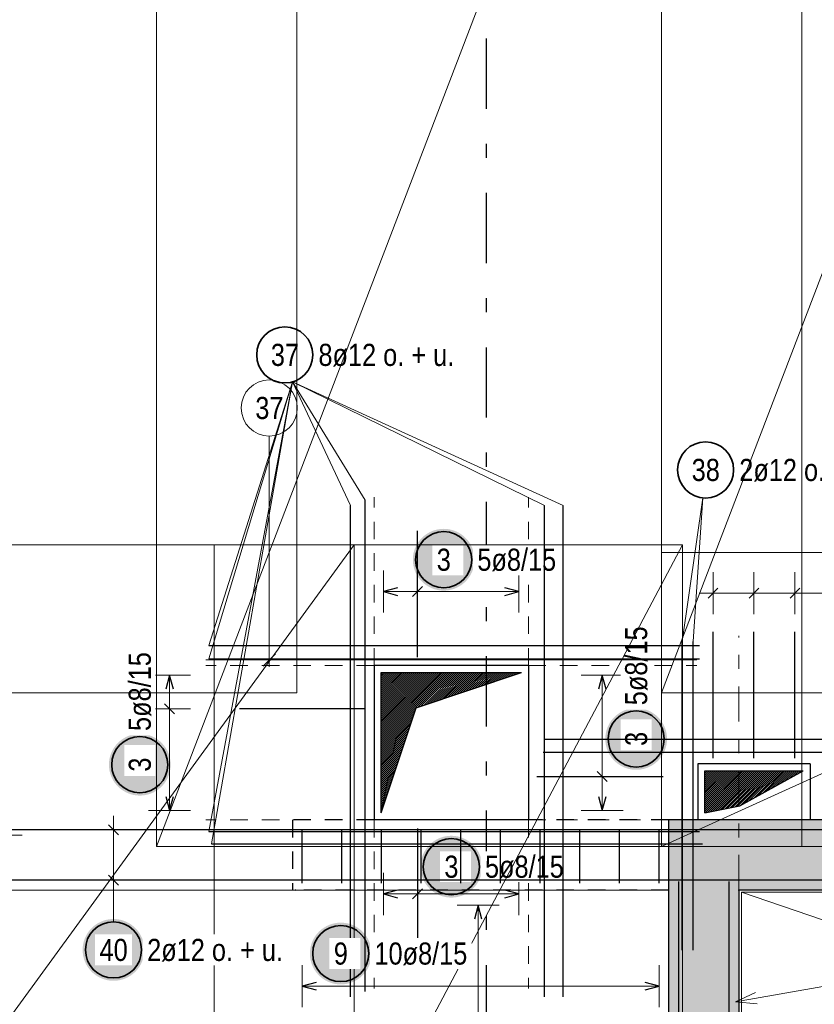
# Model space of a CAD drawing. Header units: millimetres. Extents: x -4 to 113, y -17 to 52.
# Tile 14 of 91: x 14.08 to 19.75, y 19.47 to 26.49. Entities that reach past the tile are written whole.
import ezdxf

# ---------------------------------------------------------------- set-up
doc = ezdxf.new("R2010")
doc.units = ezdxf.units.MM
for name, pattern in [('DASHDOT', [1, 0.5, -0.25, 0, -0.25]), ('DASHDOTX2', [2, 1, -0.5, 0, -0.5]), ('HIDDEN', [0.375, 0.25, -0.125])]:
    doc.linetypes.add(name, pattern=pattern)
for name, color, linetype, lineweight in [('Achsen', 7, 'Continuous', 20), ('Mattenbewehrung', 7, 'Continuous', 20), ('Schraffuren', 7, 'Continuous', 20), ('Stabstahl', 7, 'Continuous', 20)]:
    doc.layers.add(name, color=color, linetype=linetype, lineweight=lineweight)
doc.styles.add('Arial Narrow', font='ARIALN.TTF')
pattern_1 = [(45, (0, 0), (-0.0070710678, 0.0070710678), [])]

msp = doc.modelspace()

# ---------------------------------------------------------------- hatches: boundary and pattern name
at = {"lineweight": 25}
h = msp.add_hatch(dxfattribs=at)
h.set_pattern_fill('Mau', color=3, scale=0.01, angle=45, style=0, pattern_type=2)
h.set_pattern_definition(pattern_1)
h.paths.add_polyline_path([(16.657317, 20.834677), (16.907317, 21.584085), (17.657317, 21.834085), (16.657317, 21.834085)])
h = msp.add_hatch(dxfattribs=at)
h.set_pattern_fill('Mau', color=3, scale=0.01, angle=45, style=0, pattern_type=2)
h.set_pattern_definition(pattern_1)
h.paths.add_polyline_path([(18.965818, 20.834877), (19.215818, 20.884782), (19.66582, 21.134782), (18.965818, 21.134782)])
at = {"layer": 'Mattenbewehrung', "lineweight": 25, "true_color": 0xffffff}
for points in [[(14.97, 19.858577), (14.969866, 19.866255), (14.969464, 19.873923), (14.968795, 19.881573), (14.967859, 19.889195), (14.966658, 19.89678), (14.965192, 19.904318), (14.963465, 19.9118), (14.961478, 19.919217), (14.959232, 19.926561), (14.956732, 19.933821), (14.95398, 19.94099), (14.95098, 19.948059), (14.947735, 19.955019), (14.944248, 19.961861), (14.940526, 19.968577), (14.936571, 19.975159), (14.932388, 19.981599), (14.927984, 19.98789), (14.923362, 19.994023), (14.91853, 19.99999), (14.913492, 20.005786), (14.908255, 20.011402), (14.902825, 20.016832), (14.897209, 20.022069), (14.891413, 20.027107), (14.885446, 20.031939), (14.879313, 20.036561), (14.873022, 20.040965), (14.866582, 20.045148), (14.86, 20.049103), (14.853284, 20.052825), (14.846442, 20.056312), (14.839482, 20.059557), (14.832413, 20.062557), (14.825244, 20.065309), (14.817984, 20.067809), (14.81064, 20.070055), (14.803223, 20.072042), (14.795741, 20.073769), (14.788203, 20.075235), (14.780618, 20.076436), (14.772996, 20.077372), (14.765346, 20.078041), (14.757678, 20.078443), (14.75, 20.078577), (14.742322, 20.078443), (14.734654, 20.078041), (14.727004, 20.077372), (14.719382, 20.076436), (14.711797, 20.075235), (14.704259, 20.073769), (14.696777, 20.072042), (14.68936, 20.070055), (14.682016, 20.067809), (14.674756, 20.065309), (14.667587, 20.062557), (14.660518, 20.059557), (14.653558, 20.056312), (14.646716, 20.052825), (14.64, 20.049103), (14.633418, 20.045148), (14.626978, 20.040965), (14.620687, 20.036561), (14.614554, 20.031939), (14.608587, 20.027107), (14.602791, 20.022069), (14.597175, 20.016832), (14.591745, 20.011402), (14.586508, 20.005786), (14.58147, 19.99999), (14.576638, 19.994023), (14.572016, 19.98789), (14.567612, 19.981599), (14.563429, 19.975159), (14.559474, 19.968577), (14.555752, 19.961861), (14.552265, 19.955019), (14.54902, 19.948059), (14.54602, 19.94099), (14.543268, 19.933821), (14.540768, 19.926561), (14.538522, 19.919217), (14.536535, 19.9118), (14.534808, 19.904318), (14.533342, 19.89678), (14.532141, 19.889195), (14.531205, 19.881573), (14.530536, 19.873923), (14.530134, 19.866255), (14.53, 19.858577), (14.530134, 19.850899), (14.530536, 19.843231), (14.531205, 19.835581), (14.532141, 19.827959), (14.533342, 19.820374), (14.534808, 19.812836), (14.536535, 19.805354), (14.538522, 19.797937), (14.540768, 19.790593), (14.543268, 19.783333), (14.54602, 19.776164), (14.54902, 19.769095), (14.552265, 19.762135), (14.555752, 19.755293), (14.559474, 19.748577), (14.563429, 19.741995), (14.567612, 19.735555), (14.572016, 19.729264), (14.576638, 19.723131), (14.58147, 19.717164), (14.586508, 19.711368), (14.591745, 19.705752), (14.597175, 19.700322), (14.602791, 19.695085), (14.608587, 19.690047), (14.614554, 19.685215), (14.620687, 19.680593), (14.626978, 19.676189), (14.633418, 19.672006), (14.64, 19.668051), (14.646716, 19.664329), (14.653558, 19.660842), (14.660518, 19.657597), (14.667587, 19.654597), (14.674756, 19.651845), (14.682016, 19.649345), (14.68936, 19.647099), (14.696777, 19.645112), (14.704259, 19.643385), (14.711797, 19.641919), (14.719382, 19.640718), (14.727004, 19.639782), (14.734654, 19.639113), (14.742322, 19.638711), (14.75, 19.638577), (14.757678, 19.638711), (14.765346, 19.639113), (14.772996, 19.639782), (14.780618, 19.640718), (14.788203, 19.641919), (14.795741, 19.643385), (14.803223, 19.645112), (14.81064, 19.647099), (14.817984, 19.649345), (14.825244, 19.651845), (14.832413, 19.654597), (14.839482, 19.657597), (14.846442, 19.660842), (14.853284, 19.664329), (14.86, 19.668051), (14.866582, 19.672006), (14.873022, 19.676189), (14.879313, 19.680593), (14.885446, 19.685215), (14.891413, 19.690047), (14.897209, 19.695085), (14.902825, 19.700322), (14.908255, 19.705752), (14.913492, 19.711368), (14.91853, 19.717164), (14.923362, 19.723131), (14.927984, 19.729264), (14.932388, 19.735555), (14.936571, 19.741995), (14.940526, 19.748577), (14.944248, 19.755293), (14.947735, 19.762135), (14.95098, 19.769095), (14.95398, 19.776164), (14.956732, 19.783333), (14.959232, 19.790593), (14.961478, 19.797937), (14.963465, 19.805354), (14.965192, 19.812836), (14.966658, 19.820374), (14.967859, 19.827959), (14.968795, 19.835581), (14.969464, 19.843231)], [(16.590096, 19.832644), (16.589962, 19.840322), (16.58956, 19.847991), (16.588891, 19.855641), (16.587955, 19.863262), (16.586754, 19.870847), (16.585289, 19.878385), (16.583561, 19.885867), (16.581574, 19.893285), (16.579329, 19.900628), (16.576829, 19.907889), (16.574077, 19.915058), (16.571076, 19.922126), (16.567831, 19.929086), (16.564345, 19.935928), (16.560622, 19.942644), (16.556667, 19.949227), (16.552485, 19.955667), (16.54808, 19.961957), (16.543459, 19.96809), (16.538626, 19.974058), (16.533588, 19.979853), (16.528351, 19.985469), (16.522921, 19.990899), (16.517305, 19.996136), (16.51151, 20.001174), (16.505542, 20.006007), (16.499409, 20.010628), (16.493119, 20.015033), (16.486679, 20.019215), (16.480096, 20.02317), (16.47338, 20.026893), (16.466538, 20.030379), (16.459578, 20.033624), (16.45251, 20.036625), (16.445341, 20.039377), (16.43808, 20.041877), (16.430737, 20.044122), (16.423319, 20.046109), (16.415837, 20.047837), (16.408299, 20.049302), (16.400714, 20.050503), (16.393093, 20.051439), (16.385443, 20.052108), (16.377774, 20.05251), (16.370096, 20.052644), (16.362418, 20.05251), (16.35475, 20.052108), (16.3471, 20.051439), (16.339478, 20.050503), (16.331894, 20.049302), (16.324356, 20.047837), (16.316873, 20.046109), (16.309456, 20.044122), (16.302113, 20.041877), (16.294852, 20.039377), (16.287683, 20.036625), (16.280614, 20.033624), (16.273655, 20.030379), (16.266813, 20.026893), (16.260096, 20.02317), (16.253514, 20.019215), (16.247074, 20.015033), (16.240784, 20.010628), (16.234651, 20.006007), (16.228683, 20.001174), (16.222888, 19.996136), (16.217271, 19.990899), (16.211842, 19.985469), (16.206604, 19.979853), (16.201567, 19.974058), (16.196734, 19.96809), (16.192113, 19.961957), (16.187708, 19.955667), (16.183526, 19.949227), (16.179571, 19.942644), (16.175848, 19.935928), (16.172362, 19.929086), (16.169116, 19.922126), (16.166116, 19.915058), (16.163364, 19.907889), (16.160864, 19.900628), (16.158619, 19.893285), (16.156631, 19.885867), (16.154904, 19.878385), (16.153439, 19.870847), (16.152237, 19.863262), (16.151301, 19.855641), (16.150632, 19.847991), (16.15023, 19.840322), (16.150096, 19.832644), (16.15023, 19.824966), (16.150632, 19.817298), (16.151301, 19.809648), (16.152237, 19.802026), (16.153439, 19.794442), (16.154904, 19.786904), (16.156631, 19.779422), (16.158619, 19.772004), (16.160864, 19.764661), (16.163364, 19.7574), (16.166116, 19.750231), (16.169116, 19.743162), (16.172362, 19.736203), (16.175848, 19.729361), (16.179571, 19.722644), (16.183526, 19.716062), (16.187708, 19.709622), (16.192113, 19.703332), (16.196734, 19.697199), (16.201567, 19.691231), (16.206604, 19.685436), (16.211842, 19.67982), (16.217271, 19.67439), (16.222888, 19.669153), (16.228683, 19.664115), (16.234651, 19.659282), (16.240784, 19.654661), (16.247074, 19.650256), (16.253514, 19.646074), (16.260096, 19.642119), (16.266813, 19.638396), (16.273655, 19.63491), (16.280614, 19.631664), (16.287683, 19.628664), (16.294852, 19.625912), (16.302113, 19.623412), (16.309456, 19.621167), (16.316873, 19.619179), (16.324356, 19.617452), (16.331894, 19.615987), (16.339478, 19.614785), (16.3471, 19.61385), (16.35475, 19.61318), (16.362418, 19.612778), (16.370096, 19.612644), (16.377774, 19.612778), (16.385443, 19.61318), (16.393093, 19.61385), (16.400714, 19.614785), (16.408299, 19.615987), (16.415837, 19.617452), (16.423319, 19.619179), (16.430737, 19.621167), (16.43808, 19.623412), (16.445341, 19.625912), (16.45251, 19.628664), (16.459578, 19.631664), (16.466538, 19.63491), (16.47338, 19.638396), (16.480096, 19.642119), (16.486679, 19.646074), (16.493119, 19.650256), (16.499409, 19.654661), (16.505542, 19.659282), (16.51151, 19.664115), (16.517305, 19.669153), (16.522921, 19.67439), (16.528351, 19.67982), (16.533588, 19.685436), (16.538626, 19.691231), (16.543459, 19.697199), (16.54808, 19.703332), (16.552485, 19.709622), (16.556667, 19.716062), (16.560622, 19.722644), (16.564345, 19.729361), (16.567831, 19.736203), (16.571076, 19.743162), (16.574077, 19.750231), (16.576829, 19.7574), (16.579329, 19.764661), (16.581574, 19.772004), (16.583561, 19.779422), (16.585289, 19.786904), (16.586754, 19.794442), (16.587955, 19.802026), (16.588891, 19.809648), (16.58956, 19.817298)]]:
    msp.add_hatch(color=7, dxfattribs=at).paths.add_polyline_path(points)
at = {"layer": 'Schraffuren', "lineweight": 13, "true_color": 0xd7ffd7}
for points in [[(44.756532, 20.784677), (44.756532, 20.284677), (18.707245, 20.284677), (18.707245, 20.784677)], [(19.207245, 20.284677), (19.207245, 6.630202), (18.707245, 6.630202), (18.707245, 20.284677)]]:
    msp.add_hatch(color=254, dxfattribs=at).paths.add_polyline_path(points)
at = {"layer": 'Stabstahl', "lineweight": 25, "true_color": 0xffffff}
for points in [[(17.323906, 22.638204), (17.323772, 22.645882), (17.323371, 22.653551), (17.322701, 22.6612), (17.321765, 22.668822), (17.320564, 22.676407), (17.319099, 22.683945), (17.317372, 22.691427), (17.315384, 22.698844), (17.313139, 22.706188), (17.310639, 22.713449), (17.307887, 22.720618), (17.304886, 22.727686), (17.301641, 22.734646), (17.298155, 22.741488), (17.294432, 22.748204), (17.290477, 22.754786), (17.286295, 22.761227), (17.28189, 22.767517), (17.277269, 22.77365), (17.272436, 22.779617), (17.267398, 22.785413), (17.262161, 22.791029), (17.256731, 22.796459), (17.251115, 22.801696), (17.24532, 22.806734), (17.239352, 22.811566), (17.233219, 22.816188), (17.226929, 22.820592), (17.220489, 22.824775), (17.213906, 22.82873), (17.20719, 22.832453), (17.200348, 22.835939), (17.193389, 22.839184), (17.18632, 22.842185), (17.179151, 22.844936), (17.17189, 22.847437), (17.164547, 22.849682), (17.157129, 22.851669), (17.149647, 22.853397), (17.142109, 22.854862), (17.134525, 22.856063), (17.126903, 22.856999), (17.119253, 22.857668), (17.111584, 22.85807), (17.103906, 22.858204), (17.096229, 22.85807), (17.08856, 22.857668), (17.08091, 22.856999), (17.073288, 22.856063), (17.065704, 22.854862), (17.058166, 22.853397), (17.050684, 22.851669), (17.043266, 22.849682), (17.035923, 22.847437), (17.028662, 22.844936), (17.021493, 22.842185), (17.014424, 22.839184), (17.007465, 22.835939), (17.000623, 22.832453), (16.993906, 22.82873), (16.987324, 22.824775), (16.980884, 22.820592), (16.974594, 22.816188), (16.968461, 22.811566), (16.962493, 22.806734), (16.956698, 22.801696), (16.951082, 22.796459), (16.945652, 22.791029), (16.940415, 22.785413), (16.935377, 22.779617), (16.930544, 22.77365), (16.925923, 22.767517), (16.921518, 22.761227), (16.917336, 22.754786), (16.913381, 22.748204), (16.909658, 22.741488), (16.906172, 22.734646), (16.902926, 22.727686), (16.899926, 22.720618), (16.897174, 22.713449), (16.894674, 22.706188), (16.892429, 22.698844), (16.890441, 22.691427), (16.888714, 22.683945), (16.887249, 22.676407), (16.886048, 22.668822), (16.885112, 22.6612), (16.884442, 22.653551), (16.884041, 22.645882), (16.883906, 22.638204), (16.884041, 22.630526), (16.884442, 22.622858), (16.885112, 22.615208), (16.886048, 22.607586), (16.887249, 22.600001), (16.888714, 22.592464), (16.890441, 22.584981), (16.892429, 22.577564), (16.894674, 22.57022), (16.897174, 22.56296), (16.899926, 22.555791), (16.902926, 22.548722), (16.906172, 22.541762), (16.909658, 22.53492), (16.913381, 22.528204), (16.917336, 22.521622), (16.921518, 22.515182), (16.925923, 22.508891), (16.930544, 22.502759), (16.935377, 22.496791), (16.940415, 22.490995), (16.945652, 22.485379), (16.951082, 22.479949), (16.956698, 22.474712), (16.962493, 22.469674), (16.968461, 22.464842), (16.974594, 22.46022), (16.980884, 22.455816), (16.987324, 22.451634), (16.993906, 22.447679), (17.000623, 22.443956), (17.007465, 22.440469), (17.014424, 22.437224), (17.021493, 22.434224), (17.028662, 22.431472), (17.035923, 22.428972), (17.043266, 22.426727), (17.050684, 22.424739), (17.058166, 22.423012), (17.065704, 22.421546), (17.073288, 22.420345), (17.08091, 22.419409), (17.08856, 22.41874), (17.096229, 22.418338), (17.103906, 22.418204), (17.111584, 22.418338), (17.119253, 22.41874), (17.126903, 22.419409), (17.134525, 22.420345), (17.142109, 22.421546), (17.149647, 22.423012), (17.157129, 22.424739), (17.164547, 22.426727), (17.17189, 22.428972), (17.179151, 22.431472), (17.18632, 22.434224), (17.193389, 22.437224), (17.200348, 22.440469), (17.20719, 22.443956), (17.213906, 22.447679), (17.220489, 22.451634), (17.226929, 22.455816), (17.233219, 22.46022), (17.239352, 22.464842), (17.24532, 22.469674), (17.251115, 22.474712), (17.256731, 22.479949), (17.262161, 22.485379), (17.267398, 22.490995), (17.272436, 22.496791), (17.277269, 22.502759), (17.28189, 22.508891), (17.286295, 22.515182), (17.290477, 22.521622), (17.294432, 22.528204), (17.298155, 22.53492), (17.301641, 22.541762), (17.304886, 22.548722), (17.307887, 22.555791), (17.310639, 22.56296), (17.313139, 22.57022), (17.315384, 22.577564), (17.317372, 22.584981), (17.319099, 22.592464), (17.320564, 22.600001), (17.321765, 22.607586), (17.322701, 22.615208), (17.323371, 22.622858)], [(18.695763, 21.361427), (18.695629, 21.369105), (18.695227, 21.376773), (18.694558, 21.384423), (18.693622, 21.392045), (18.69242, 21.39963), (18.690955, 21.407168), (18.689228, 21.41465), (18.68724, 21.422067), (18.684995, 21.429411), (18.682495, 21.436671), (18.679743, 21.44384), (18.676743, 21.450909), (18.673497, 21.457869), (18.670011, 21.464711), (18.666288, 21.471427), (18.662333, 21.478009), (18.658151, 21.484449), (18.653746, 21.49074), (18.649125, 21.496873), (18.644292, 21.50284), (18.639255, 21.508636), (18.634017, 21.514252), (18.628588, 21.519682), (18.622971, 21.524919), (18.617176, 21.529957), (18.611208, 21.534789), (18.605075, 21.539411), (18.598785, 21.543815), (18.592345, 21.547998), (18.585763, 21.551953), (18.579046, 21.555676), (18.572204, 21.559162), (18.565245, 21.562407), (18.558176, 21.565407), (18.551007, 21.568159), (18.543746, 21.570659), (18.536403, 21.572905), (18.528986, 21.574892), (18.521503, 21.57662), (18.513965, 21.578085), (18.506381, 21.579286), (18.498759, 21.580222), (18.491109, 21.580891), (18.483441, 21.581293), (18.475763, 21.581427), (18.468085, 21.581293), (18.460416, 21.580891), (18.452766, 21.580222), (18.445145, 21.579286), (18.43756, 21.578085), (18.430022, 21.57662), (18.42254, 21.574892), (18.415122, 21.572905), (18.407779, 21.570659), (18.400518, 21.568159), (18.393349, 21.565407), (18.386281, 21.562407), (18.379321, 21.559162), (18.372479, 21.555676), (18.365763, 21.551953), (18.35918, 21.547998), (18.35274, 21.543815), (18.34645, 21.539411), (18.340317, 21.534789), (18.334349, 21.529957), (18.328554, 21.524919), (18.322938, 21.519682), (18.317508, 21.514252), (18.312271, 21.508636), (18.307233, 21.50284), (18.3024, 21.496873), (18.297779, 21.49074), (18.293374, 21.484449), (18.289192, 21.478009), (18.285237, 21.471427), (18.281514, 21.464711), (18.278028, 21.457869), (18.274783, 21.450909), (18.271782, 21.44384), (18.26903, 21.436671), (18.26653, 21.429411), (18.264285, 21.422067), (18.262298, 21.41465), (18.26057, 21.407168), (18.259105, 21.39963), (18.257904, 21.392045), (18.256968, 21.384423), (18.256299, 21.376773), (18.255897, 21.369105), (18.255763, 21.361427), (18.255897, 21.353749), (18.256299, 21.346081), (18.256968, 21.338431), (18.257904, 21.330809), (18.259105, 21.323224), (18.26057, 21.315686), (18.262298, 21.308204), (18.264285, 21.300787), (18.26653, 21.293443), (18.26903, 21.286183), (18.271782, 21.279014), (18.274783, 21.271945), (18.278028, 21.264985), (18.281514, 21.258143), (18.285237, 21.251427), (18.289192, 21.244845), (18.293374, 21.238405), (18.297779, 21.232114), (18.3024, 21.225982), (18.307233, 21.220014), (18.312271, 21.214218), (18.317508, 21.208602), (18.322938, 21.203172), (18.328554, 21.197935), (18.334349, 21.192897), (18.340317, 21.188065), (18.34645, 21.183443), (18.35274, 21.179039), (18.35918, 21.174856), (18.365763, 21.170901), (18.372479, 21.167179), (18.379321, 21.163692), (18.386281, 21.160447), (18.393349, 21.157447), (18.400518, 21.154695), (18.407779, 21.152195), (18.415122, 21.149949), (18.42254, 21.147962), (18.430022, 21.146235), (18.43756, 21.144769), (18.445145, 21.143568), (18.452766, 21.142632), (18.460416, 21.141963), (18.468085, 21.141561), (18.475763, 21.141427), (18.483441, 21.141561), (18.491109, 21.141963), (18.498759, 21.142632), (18.506381, 21.143568), (18.513965, 21.144769), (18.521503, 21.146235), (18.528986, 21.147962), (18.536403, 21.149949), (18.543746, 21.152195), (18.551007, 21.154695), (18.558176, 21.157447), (18.565245, 21.160447), (18.572204, 21.163692), (18.579046, 21.167179), (18.585763, 21.170901), (18.592345, 21.174856), (18.598785, 21.179039), (18.605075, 21.183443), (18.611208, 21.188065), (18.617176, 21.192897), (18.622971, 21.197935), (18.628588, 21.203172), (18.634017, 21.208602), (18.639255, 21.214218), (18.644292, 21.220014), (18.649125, 21.225982), (18.653746, 21.232114), (18.658151, 21.238405), (18.662333, 21.244845), (18.666288, 21.251427), (18.670011, 21.258143), (18.673497, 21.264985), (18.676743, 21.271945), (18.679743, 21.279014), (18.682495, 21.286183), (18.684995, 21.293443), (18.68724, 21.300787), (18.689228, 21.308204), (18.690955, 21.315686), (18.69242, 21.323224), (18.693622, 21.330809), (18.694558, 21.338431), (18.695227, 21.346081)], [(15.15746, 21.17806), (15.157326, 21.185738), (15.156924, 21.193407), (15.156255, 21.201056), (15.155319, 21.208678), (15.154118, 21.216263), (15.152653, 21.223801), (15.150925, 21.231283), (15.148938, 21.2387), (15.146693, 21.246044), (15.144193, 21.253305), (15.141441, 21.260474), (15.13844, 21.267542), (15.135195, 21.274502), (15.131709, 21.281344), (15.127986, 21.28806), (15.124031, 21.294642), (15.119849, 21.301083), (15.115444, 21.307373), (15.110823, 21.313506), (15.10599, 21.319473), (15.100952, 21.325269), (15.095715, 21.330885), (15.090285, 21.336315), (15.084669, 21.341552), (15.078874, 21.34659), (15.072906, 21.351422), (15.066773, 21.356044), (15.060483, 21.360448), (15.054043, 21.364631), (15.04746, 21.368586), (15.040744, 21.372309), (15.033902, 21.375795), (15.026942, 21.37904), (15.019874, 21.382041), (15.012705, 21.384792), (15.005444, 21.387293), (14.998101, 21.389538), (14.990683, 21.391525), (14.983201, 21.393253), (14.975663, 21.394718), (14.968078, 21.395919), (14.960457, 21.396855), (14.952807, 21.397524), (14.945138, 21.397926), (14.93746, 21.39806), (14.929782, 21.397926), (14.922114, 21.397524), (14.914464, 21.396855), (14.906842, 21.395919), (14.899258, 21.394718), (14.89172, 21.393253), (14.884238, 21.391525), (14.87682, 21.389538), (14.869477, 21.387293), (14.862216, 21.384792), (14.855047, 21.382041), (14.847978, 21.37904), (14.841019, 21.375795), (14.834177, 21.372309), (14.82746, 21.368586), (14.820878, 21.364631), (14.814438, 21.360448), (14.808148, 21.356044), (14.802015, 21.351422), (14.796047, 21.34659), (14.790252, 21.341552), (14.784635, 21.336315), (14.779206, 21.330885), (14.773968, 21.325269), (14.768931, 21.319473), (14.764098, 21.313506), (14.759477, 21.307373), (14.755072, 21.301083), (14.75089, 21.294642), (14.746935, 21.28806), (14.743212, 21.281344), (14.739726, 21.274502), (14.73648, 21.267542), (14.73348, 21.260474), (14.730728, 21.253305), (14.728228, 21.246044), (14.725983, 21.2387), (14.723995, 21.231283), (14.722268, 21.223801), (14.720803, 21.216263), (14.719601, 21.208678), (14.718666, 21.201056), (14.717996, 21.193407), (14.717594, 21.185738), (14.71746, 21.17806), (14.717594, 21.170382), (14.717996, 21.162714), (14.718666, 21.155064), (14.719601, 21.147442), (14.720803, 21.139858), (14.722268, 21.13232), (14.723995, 21.124837), (14.725983, 21.11742), (14.728228, 21.110076), (14.730728, 21.102816), (14.73348, 21.095647), (14.73648, 21.088578), (14.739726, 21.081618), (14.743212, 21.074776), (14.746935, 21.06806), (14.75089, 21.061478), (14.755072, 21.055038), (14.759477, 21.048747), (14.764098, 21.042615), (14.768931, 21.036647), (14.773968, 21.030851), (14.779206, 21.025235), (14.784635, 21.019805), (14.790252, 21.014568), (14.796047, 21.00953), (14.802015, 21.004698), (14.808148, 21.000076), (14.814438, 20.995672), (14.820878, 20.99149), (14.82746, 20.987535), (14.834177, 20.983812), (14.841019, 20.980325), (14.847978, 20.97708), (14.855047, 20.97408), (14.862216, 20.971328), (14.869477, 20.968828), (14.87682, 20.966583), (14.884238, 20.964595), (14.89172, 20.962868), (14.899258, 20.961402), (14.906842, 20.960201), (14.914464, 20.959265), (14.922114, 20.958596), (14.929782, 20.958194), (14.93746, 20.95806), (14.945138, 20.958194), (14.952807, 20.958596), (14.960457, 20.959265), (14.968078, 20.960201), (14.975663, 20.961402), (14.983201, 20.962868), (14.990683, 20.964595), (14.998101, 20.966583), (15.005444, 20.968828), (15.012705, 20.971328), (15.019874, 20.97408), (15.026942, 20.97708), (15.033902, 20.980325), (15.040744, 20.983812), (15.04746, 20.987535), (15.054043, 20.99149), (15.060483, 20.995672), (15.066773, 21.000076), (15.072906, 21.004698), (15.078874, 21.00953), (15.084669, 21.014568), (15.090285, 21.019805), (15.095715, 21.025235), (15.100952, 21.030851), (15.10599, 21.036647), (15.110823, 21.042615), (15.115444, 21.048747), (15.119849, 21.055038), (15.124031, 21.061478), (15.127986, 21.06806), (15.131709, 21.074776), (15.135195, 21.081618), (15.13844, 21.088578), (15.141441, 21.095647), (15.144193, 21.102816), (15.146693, 21.110076), (15.148938, 21.11742), (15.150925, 21.124837), (15.152653, 21.13232), (15.154118, 21.139858), (15.155319, 21.147442), (15.156255, 21.155064), (15.156924, 21.162714)], [(17.378237, 20.451384), (17.378103, 20.459062), (17.377702, 20.46673), (17.377032, 20.47438), (17.376096, 20.482002), (17.374895, 20.489586), (17.37343, 20.497124), (17.371702, 20.504607), (17.369715, 20.512024), (17.36747, 20.519368), (17.36497, 20.526628), (17.362218, 20.533797), (17.359217, 20.540866), (17.355972, 20.547825), (17.352486, 20.554668), (17.348763, 20.561384), (17.344808, 20.567966), (17.340626, 20.574406), (17.336221, 20.580697), (17.3316, 20.586829), (17.326767, 20.592797), (17.321729, 20.598593), (17.316492, 20.604209), (17.311062, 20.609639), (17.305446, 20.614876), (17.299651, 20.619914), (17.293683, 20.624746), (17.28755, 20.629368), (17.28126, 20.633772), (17.27482, 20.637954), (17.268237, 20.641909), (17.261521, 20.645632), (17.254679, 20.649119), (17.247719, 20.652364), (17.240651, 20.655364), (17.233482, 20.658116), (17.226221, 20.660616), (17.218878, 20.662861), (17.21146, 20.664849), (17.203978, 20.666576), (17.19644, 20.668042), (17.188856, 20.669243), (17.181234, 20.670179), (17.173584, 20.670848), (17.165915, 20.67125), (17.158237, 20.671384), (17.15056, 20.67125), (17.142891, 20.670848), (17.135241, 20.670179), (17.127619, 20.669243), (17.120035, 20.668042), (17.112497, 20.666576), (17.105015, 20.664849), (17.097597, 20.662861), (17.090254, 20.660616), (17.082993, 20.658116), (17.075824, 20.655364), (17.068755, 20.652364), (17.061796, 20.649119), (17.054954, 20.645632), (17.048237, 20.641909), (17.041655, 20.637954), (17.035215, 20.633772), (17.028925, 20.629368), (17.022792, 20.624746), (17.016824, 20.619914), (17.011029, 20.614876), (17.005413, 20.609639), (16.999983, 20.604209), (16.994746, 20.598593), (16.989708, 20.592797), (16.984875, 20.586829), (16.980254, 20.580697), (16.975849, 20.574406), (16.971667, 20.567966), (16.967712, 20.561384), (16.963989, 20.554668), (16.960503, 20.547825), (16.957257, 20.540866), (16.954257, 20.533797), (16.951505, 20.526628), (16.949005, 20.519368), (16.94676, 20.512024), (16.944772, 20.504607), (16.943045, 20.497124), (16.94158, 20.489586), (16.940378, 20.482002), (16.939443, 20.47438), (16.938773, 20.46673), (16.938371, 20.459062), (16.938237, 20.451384), (16.938371, 20.443706), (16.938773, 20.436037), (16.939443, 20.428388), (16.940378, 20.420766), (16.94158, 20.413181), (16.943045, 20.405643), (16.944772, 20.398161), (16.94676, 20.390744), (16.949005, 20.3834), (16.951505, 20.376139), (16.954257, 20.36897), (16.957257, 20.361902), (16.960503, 20.354942), (16.963989, 20.3481), (16.967712, 20.341384), (16.971667, 20.334802), (16.975849, 20.328361), (16.980254, 20.322071), (16.984875, 20.315938), (16.989708, 20.309971), (16.994746, 20.304175), (16.999983, 20.298559), (17.005413, 20.293129), (17.011029, 20.287892), (17.016824, 20.282854), (17.022792, 20.278021), (17.028925, 20.2734), (17.035215, 20.268996), (17.041655, 20.264813), (17.048237, 20.260858), (17.054954, 20.257135), (17.061796, 20.253649), (17.068755, 20.250404), (17.075824, 20.247403), (17.082993, 20.244651), (17.090254, 20.242151), (17.097597, 20.239906), (17.105015, 20.237919), (17.112497, 20.236191), (17.120035, 20.234726), (17.127619, 20.233525), (17.135241, 20.232589), (17.142891, 20.23192), (17.15056, 20.231518), (17.158237, 20.231384), (17.165915, 20.231518), (17.173584, 20.23192), (17.181234, 20.232589), (17.188856, 20.233525), (17.19644, 20.234726), (17.203978, 20.236191), (17.21146, 20.237919), (17.218878, 20.239906), (17.226221, 20.242151), (17.233482, 20.244651), (17.240651, 20.247403), (17.247719, 20.250404), (17.254679, 20.253649), (17.261521, 20.257135), (17.268237, 20.260858), (17.27482, 20.264813), (17.28126, 20.268996), (17.28755, 20.2734), (17.293683, 20.278021), (17.299651, 20.282854), (17.305446, 20.287892), (17.311062, 20.293129), (17.316492, 20.298559), (17.321729, 20.304175), (17.326767, 20.309971), (17.3316, 20.315938), (17.336221, 20.322071), (17.340626, 20.328361), (17.344808, 20.334802), (17.348763, 20.341384), (17.352486, 20.3481), (17.355972, 20.354942), (17.359217, 20.361902), (17.362218, 20.36897), (17.36497, 20.376139), (17.36747, 20.3834), (17.369715, 20.390744), (17.371702, 20.398161), (17.37343, 20.405643), (17.374895, 20.413181), (17.376096, 20.420766), (17.377032, 20.428388), (17.377702, 20.436037)]]:
    msp.add_hatch(color=7, dxfattribs=at).paths.add_polyline_path(points)

# ---------------------------------------------------------------- linework, layer by layer
at = {"color": 9, "linetype": 'HIDDEN', "lineweight": 0, "ltscale": 0.5}
for p, q in [((16.607317, 21.884085), (16.607317, 23.084085)), ((17.707317, 21.884085), (17.707317, 23.084085)), ((10.366532, 22.744568), (18.707346, 22.744568)), ((16.607317, 21.884085), (15.407317, 21.884085)), ((17.707317, 21.884085), (18.907317, 21.884085)), ((16.607317, 20.784085), (15.407317, 20.784085)), ((16.607317, 20.784085), (16.607317, 19.584085)), ((17.707317, 20.784085), (17.707317, 19.584085)), ((17.707317, 20.784085), (18.907317, 20.784085))]:
    msp.add_line(p, q, dxfattribs=at)
at = {"color": 9, "linetype": 'DASHDOT', "lineweight": 0, "ltscale": 0.5}
msp.add_line((19.207346, 20.284677), (19.207346, 22.09546), dxfattribs=at)
at = {"color": 3, "linetype": 'Continuous', "lineweight": 25}
for p, q in [((17.707317, 21.884085), (16.607317, 21.884085)), ((16.607317, 21.884085), (16.607317, 20.784085)), ((16.657317, 20.834677), (16.657317, 21.834085)), ((16.657317, 21.834085), (17.657317, 21.834085)), ((16.907317, 21.584085), (17.657317, 21.834085)), ((17.707317, 21.884085), (17.707317, 20.784085)), ((16.657317, 20.834677), (16.907317, 21.584085)), ((19.71582, 21.184782), (18.915818, 21.184782)), ((18.915818, 21.184782), (18.915818, 20.784877)), ((19.71582, 21.184782), (19.71582, 20.784877)), ((18.965818, 20.834877), (18.965818, 21.134782)), ((18.965818, 21.134782), (19.66582, 21.134782)), ((19.215818, 20.884782), (19.66582, 21.134782)), ((18.965818, 20.834877), (19.215818, 20.884782)), ((17.707317, 20.784677), (16.607317, 20.784677)), ((17.707317, 20.784085), (16.607317, 20.784085)), ((44.756532, 20.784677), (18.707245, 20.784677)), ((18.707346, 20.784677), (18.707346, 20.284677)), ((18.707346, 20.284677), (18.707346, 6.630202)), ((25.277346, 20.284677), (19.207346, 20.284677)), ((19.207346, 20.284677), (19.207346, 6.630202))]:
    msp.add_line(p, q, dxfattribs=at)
at = {"color": 3, "linetype": 'HIDDEN', "lineweight": 25, "ltscale": 0.5}
for p, q in [((16.026531, 20.784877), (16.026531, 20.284877)), ((16.607317, 20.784677), (16.026531, 20.784677)), ((18.707245, 20.784677), (17.707317, 20.784677)), ((18.707346, 20.284677), (16.026531, 20.284677)), ((19.207346, 20.284877), (19.207346, 20.284677))]:
    msp.add_line(p, q, dxfattribs=at)
at = {"color": 3, "linetype": 'Continuous', "lineweight": 25, "ltscale": 0.5}
for p, q in [((18.777245, 20.344677), (18.777245, 6.470196)), ((19.137245, 20.344677), (19.137245, 6.470196))]:
    msp.add_line(p, q, dxfattribs=at)
at = {"color": 9, "linetype": 'Continuous', "lineweight": 0}
msp.add_line((18.707346, 20.284677), (7.866531, 20.284677), dxfattribs=at)
for centre in [(16.046531, 20.284677), (18.707245, 20.284877), (18.707245, 20.284677), (19.207245, 20.284877), (19.207245, 20.284677)]:
    msp.add_circle(centre, 0.00222, dxfattribs=at)
at = {"layer": 'Achsen', "color": 3, "linetype": 'DASHDOTX2', "lineweight": 25, "ltscale": 0.5}
msp.add_line((17.407324, 39.55094), (17.407324, -0.69339), dxfattribs=at)
at = {"layer": 'Mattenbewehrung', "color": 7, "linetype": 'Continuous', "lineweight": 18, "ltscale": 0.5}
for p, q in [((16.056531, 21.690224), (16.056531, 33.690192)), ((18.656536, 33.690194), (18.656536, 21.690203)), ((18.656536, 21.690203), (23.256532, 33.690194)), ((19.656532, 20.594678), (19.656532, 32.594669)), ((16.466528, 22.744568), (11.866532, 22.744569)), ((15.466532, 22.74456), (15.466532, 16.43988)), ((15.466532, 22.74456), (15.466532, 22.74456)), ((16.466528, 16.439877), (16.466528, 22.744568)), ((18.807275, 16.43988), (18.80723, 22.74456)), ((23.256531, 22.690195), (18.656535, 22.690195)), ((18.656535, 22.690195), (18.656535, 20.594674)), ((18.656535, 20.594674), (23.256531, 22.690195)), ((18.656536, 21.690203), (23.256532, 21.690203)), ((15.056536, 20.594678), (19.656532, 20.594678)), ((18.656535, 20.594674), (23.256531, 20.594674)), ((19.656532, 20.594678), (19.656532, 20.594678)), ((25.227345, 20.269152), (19.227138, 20.269152)), ((19.227138, 20.269152), (19.227138, 20.245166)), ((25.227345, 18.224679), (19.227138, 20.269152)), ((19.227138, 20.245166), (19.227343, 18.224679))]:
    msp.add_line(p, q, dxfattribs=at)
at = {"layer": 'Mattenbewehrung', "color": 5, "linetype": 'Continuous', "lineweight": 18, "ltscale": 0.5}
for p, q in [((14.75, 20.254877), (14.75, 20.814084)), ((14.6, 20.714084), (14.9, 20.714084)), ((14.6, 20.354877), (14.9, 20.354877)), ((14.75, 20.058577), (14.75, 20.254877)), ((18.639344, 19.45), (18.639344, 19.75)), ((16.094531, 19.6), (18.639344, 19.6))]:
    msp.add_line(p, q, dxfattribs=at)
at = {"layer": 'Mattenbewehrung', "color": 3, "linetype": 'Continuous', "lineweight": 25, "ltscale": 0.5}
for p, q in [((26.577346, 20.714084), (11.707317, 20.714084)), ((14.714645, 20.74944), (14.785355, 20.678729)), ((16.094531, 20.334677), (16.094531, 20.714677)), ((16.377288, 20.334677), (16.377288, 20.714677)), ((16.660045, 20.334677), (16.660045, 20.714677)), ((16.942802, 20.334677), (16.942802, 20.714677)), ((18.356587, 20.334677), (18.356587, 20.714677)), ((18.639344, 20.334677), (18.639344, 20.714677)), ((14.714645, 20.390232), (14.785355, 20.319522)), ((16.194531, 19.626795), (16.094531, 19.6)), ((16.094531, 19.6), (16.194531, 19.573205)), ((18.639344, 19.6), (18.539344, 19.626795)), ((18.539344, 19.573205), (18.639344, 19.6))]:
    msp.add_line(p, q, dxfattribs=at)
at = {"layer": 'Mattenbewehrung', "color": 2, "linetype": 'Continuous', "lineweight": 35, "ltscale": 0.5}
for centre in [(14.75, 19.858577), (16.370096, 19.832644)]:
    msp.add_circle(centre, 0.2, dxfattribs=at)
at = {"layer": 'Schraffuren', "color": 5, "linetype": 'Continuous', "lineweight": 18, "ltscale": 0.5}
for p in [(18.804244, 22.055565), (18.881148, 22.055565)]:
    msp.add_line(p, (18.95003, 23.078877), dxfattribs=at)
at = {"layer": 'Schraffuren', "color": 3, "linetype": 'Continuous', "lineweight": 25, "ltscale": 0.5}
for p, q in [((18.804244, 19.855565), (18.804244, 22.055565)), ((18.881148, 19.855565), (18.881148, 22.055565)), ((21.312797, 21.263855), (17.812797, 21.263855))]:
    msp.add_line(p, q, dxfattribs=at)
at = {"layer": 'Schraffuren', "color": 5, "linetype": 'Continuous', "lineweight": 18}
for p, q in [((21.021438, 19.809365), (19.184654, 19.489319)), ((19.184654, 19.489319), (19.325528, 19.554663)), ((19.339326, 19.475472), (19.184654, 19.489319))]:
    msp.add_line(p, q, dxfattribs=at)
at = {"layer": 'Schraffuren', "color": 2, "linetype": 'Continuous', "lineweight": 35, "ltscale": 0.5}
msp.add_circle((18.970869, 23.277789), 0.2, dxfattribs=at)
at = {"layer": 'Stabstahl', "color": 5, "linetype": 'Continuous', "lineweight": 18, "ltscale": 0.5}
for p, q in [((15.428458, 21.932398), (16.025953, 23.905159)), ((15.428458, 22.027088), (16.025953, 23.905159)), ((15.428458, 20.701425), (16.025953, 23.905159)), ((15.448749, 20.613499), (16.025953, 23.905159)), ((16.544671, 23.063088), (16.025953, 23.905159)), ((16.439228, 23.023547), (16.025953, 23.905159)), ((17.823161, 23.023547), (16.025953, 23.905159)), ((17.954964, 23.023547), (16.025953, 23.905159)), ((16.675317, 22.561003), (16.675317, 22.261003)), ((16.916317, 22.561003), (16.916317, 22.261003)), ((17.639316, 22.261003), (17.639316, 22.561003)), ((19.023818, 22.55), (19.023818, 22.25)), ((19.315819, 22.55), (19.315819, 22.25)), ((19.60782, 22.55), (19.60782, 22.25)), ((16.675317, 22.411003), (17.639316, 22.411003)), ((18.923818, 22.4), (19.70782, 22.4)), ((20.123568, 22.4), (19.70782, 22.4)), ((15.3, 21.816085), (15, 21.816085)), ((15.15, 21.816085), (15.15, 20.852085)), ((18.384235, 21.816084), (18.084235, 21.816084)), ((18.234235, 20.852085), (18.234235, 21.816084)), ((15.3, 21.575085), (15, 21.575085)), ((18.084235, 21.093084), (18.384235, 21.093084)), ((15, 20.852085), (15.3, 20.852085)), ((18.084235, 20.852085), (18.384235, 20.852085)), ((14.1, 20.676669), (13.8, 20.676669)), ((16.675317, 20.407166), (16.675317, 20.107166)), ((16.916317, 20.407166), (16.916317, 20.107166)), ((17.639316, 20.107166), (17.639316, 20.407166)), ((16.675317, 20.257166), (17.639316, 20.257166)), ((17.5, 20.176677), (17.2, 20.176677)), ((17.35, 20.176677), (17.35, 16.138205))]:
    msp.add_line(p, q, dxfattribs=at)
at = {"layer": 'Stabstahl', "color": 9, "linetype": 'Continuous', "lineweight": 0, "ltscale": 0.5}
for p, q in [((15.860056, 23.519073), (15.860056, 21.874085)), ((15.815862, 21.87989), (15.904251, 21.968279))]:
    msp.add_line(p, q, dxfattribs=at)
at = {"layer": 'Stabstahl', "color": 3, "linetype": 'Continuous', "lineweight": 25, "ltscale": 0.5}
for p, q in [((16.439228, 19.523547), (16.439228, 23.023547)), ((16.544671, 19.563088), (16.544671, 23.063088)), ((16.916317, 21.944085), (16.916317, 22.844085)), ((16.951672, 22.446358), (16.880961, 22.375647)), ((16.775317, 22.437798), (16.675317, 22.411003)), ((16.675317, 22.411003), (16.775317, 22.384208)), ((17.639316, 22.411003), (17.539316, 22.437798)), ((17.539316, 22.384208), (17.639316, 22.411003)), ((19.059173, 22.435355), (18.988463, 22.364645)), ((19.351175, 22.435355), (19.280464, 22.364645)), ((19.643176, 22.435355), (19.572465, 22.364645)), ((19.023818, 21.224782), (19.023818, 22.124782)), ((19.315819, 21.224782), (19.315819, 22.124782)), ((19.60782, 21.224782), (19.60782, 22.124782)), ((15.15, 21.816085), (15.123205, 21.716085)), ((15.176795, 21.716085), (15.15, 21.816085)), ((18.234235, 21.816084), (18.20744, 21.716084)), ((18.26103, 21.716084), (18.234235, 21.816084)), ((15.185355, 21.53973), (15.114645, 21.61044)), ((16.547317, 21.575085), (15.647317, 21.575085)), ((18.19888, 21.12844), (18.26959, 21.057729)), ((17.767317, 21.093084), (18.667317, 21.093084)), ((15.123205, 20.952085), (15.15, 20.852085)), ((15.15, 20.852085), (15.176795, 20.952085)), ((18.20744, 20.952085), (18.234235, 20.852085)), ((18.234235, 20.852085), (18.26103, 20.952085)), ((15.428458, 20.701425), (18.928458, 20.701425)), ((16.916317, 20.724085), (16.916317, 19.824085)), ((15.448749, 20.613499), (18.948749, 20.613499)), ((16.775317, 20.283961), (16.675317, 20.257166)), ((16.951672, 20.292522), (16.880961, 20.221811)), ((17.639316, 20.257166), (17.539316, 20.283961)), ((16.675317, 20.257166), (16.775317, 20.230372)), ((17.539316, 20.230372), (17.639316, 20.257166)), ((17.35, 20.176677), (17.323205, 20.076677)), ((17.376795, 20.076677), (17.35, 20.176677))]:
    msp.add_line(p, q, dxfattribs=at)
at = {"layer": 'Stabstahl', "color": 2, "linetype": 'Continuous', "lineweight": 35, "ltscale": 0.5}
for centre in [(15.970954, 24.097448), (17.103906, 22.638204), (18.475763, 21.361427), (14.93746, 21.17806), (17.158237, 20.451384)]:
    msp.add_circle(centre, 0.2, dxfattribs=at)
at = {"layer": 'Stabstahl', "color": 9, "linetype": 'Continuous', "lineweight": 0, "ltscale": 0.5}
msp.add_circle((15.860056, 23.719073), 0.2, dxfattribs=at)

# ---------------------------------------------------------------- texts
at = {"layer": 'Schraffuren', "color": 2, "lineweight": 35, "char_height": 0.1575, "attachment_point": 1, "line_spacing_factor": 0.9, "style": 'Arial Narrow'}
for s, insert in [('38', (18.871644, 23.356539)), ('2ø12 o. + u.', (19.210869, 23.356539))]:
    msp.add_mtext(s, dxfattribs=dict(at, insert=insert))
at = {"layer": 'Stabstahl', "color": 2, "lineweight": 35, "char_height": 0.1575, "attachment_point": 1, "line_spacing_factor": 0.9, "style": 'Arial Narrow'}
for s, insert in [('37', (15.871729, 24.176198)), ('8ø12 o. + u.', (16.210954, 24.176198))]:
    msp.add_mtext(s, dxfattribs=dict(at, insert=insert))
at = {"layer": 'Stabstahl', "color": 9, "lineweight": 0, "insert": (15.760831, 23.797823), "char_height": 0.1575, "attachment_point": 1, "line_spacing_factor": 0.9, "style": 'Arial Narrow'}
msp.add_mtext('37', dxfattribs=at)

# ---------------------------------------------------------------- next in the draw order: texts
at = {"layer": 'Stabstahl', "color": 2, "lineweight": 35, "char_height": 0.1575, "attachment_point": 1, "line_spacing_factor": 0.9, "style": 'Arial Narrow', "bg_fill": 3, "box_fill_scale": 1.2, "bg_fill_color": 256, "bg_fill_true_color": 13158600, "bg_fill_transparency": 0}
for s, insert in [('5ø8/15', (17.343906, 22.716954)), ('3', (17.054294, 22.716954)), ('3', (17.108625, 20.530134)), ('5ø8/15', (17.398237, 20.530134))]:
    msp.add_mtext(s, dxfattribs=dict(at, insert=insert))
at = {"layer": 'Stabstahl', "color": 2, "lineweight": 35, "char_height": 0.1575, "attachment_point": 1, "rotation": 90, "line_spacing_factor": 0.9, "style": 'Arial Narrow', "bg_fill": 3, "box_fill_scale": 1.2, "bg_fill_color": 256, "bg_fill_true_color": 13158600, "bg_fill_transparency": 0}
for s, insert in [('5ø8/15', (18.397013, 21.601427)), ('5ø8/15', (14.85871, 21.41806)), ('3', (18.397013, 21.311815)), ('3', (14.85871, 21.128448))]:
    msp.add_mtext(s, dxfattribs=dict(at, insert=insert))

# ---------------------------------------------------------------- next in the draw order: linework, layer by layer
at = {"layer": 'Mattenbewehrung', "color": 7, "linetype": 'Continuous', "lineweight": 18, "ltscale": 0.5}
for p, q in [((15.056536, 32.594669), (15.056536, 20.594678)), ((19.656532, 32.594669), (15.056536, 20.594678)), ((16.466528, 22.744568), (11.866532, 16.439877)), ((18.80723, 22.74456), (15.466532, 22.74456)), ((15.466532, 16.43988), (18.80723, 22.74456)), ((11.456533, 21.690224), (16.056531, 21.690224))]:
    msp.add_line(p, q, dxfattribs=at)
at = {"layer": 'Mattenbewehrung', "color": 3, "linetype": 'Continuous', "lineweight": 25, "ltscale": 0.5}
for p, q in [((17.225559, 20.334677), (17.225559, 20.714677)), ((17.508316, 20.334677), (17.508316, 20.714677)), ((17.791073, 20.334677), (17.791073, 20.714677)), ((18.07383, 20.334677), (18.07383, 20.714677)), ((26.577346, 20.354877), (11.707317, 20.354877))]:
    msp.add_line(p, q, dxfattribs=at)
at = {"layer": 'Schraffuren', "color": 3, "linetype": 'Continuous', "lineweight": 25, "ltscale": 0.5}
msp.add_line((21.317912, 21.35809), (17.817912, 21.35809), dxfattribs=at)
at = {"layer": 'Stabstahl', "color": 3, "linetype": 'Continuous', "lineweight": 25, "ltscale": 0.5}
for p, q in [((17.823161, 19.523547), (17.823161, 23.023547)), ((17.954964, 19.523547), (17.954964, 23.023547)), ((15.428458, 22.027088), (18.928458, 22.027088)), ((15.428458, 21.932398), (18.928458, 21.932398))]:
    msp.add_line(p, q, dxfattribs=at)
at = {"layer": 'Stabstahl', "color": 9, "linetype": 'Continuous', "lineweight": 0, "ltscale": 0.5}
msp.add_line((15.407317, 21.924085), (18.907317, 21.924085), dxfattribs=at)

# ---------------------------------------------------------------- next in the draw order: texts
at = {"layer": 'Mattenbewehrung', "color": 2, "lineweight": 35, "char_height": 0.1575, "attachment_point": 1, "line_spacing_factor": 0.9, "style": 'Arial Narrow', "bg_fill": 3, "box_fill_scale": 1.2, "bg_fill_color": 256, "bg_fill_true_color": 13158600, "bg_fill_transparency": 0}
for s, insert in [('40', (14.650775, 19.937327)), ('2ø12 o. + u.', (14.99, 19.937327)), ('10ø8/15', (16.610096, 19.911394)), ('9', (16.320484, 19.911394))]:
    msp.add_mtext(s, dxfattribs=dict(at, insert=insert))

# ---------------------------------------------------------------- next in the draw order: linework, layer by layer
at = {"layer": 'Mattenbewehrung', "color": 5, "linetype": 'Continuous', "lineweight": 18, "ltscale": 0.5}
msp.add_line((16.094531, 19.75), (16.094531, 19.45), dxfattribs=at)

doc.saveas('drawing.dxf')
